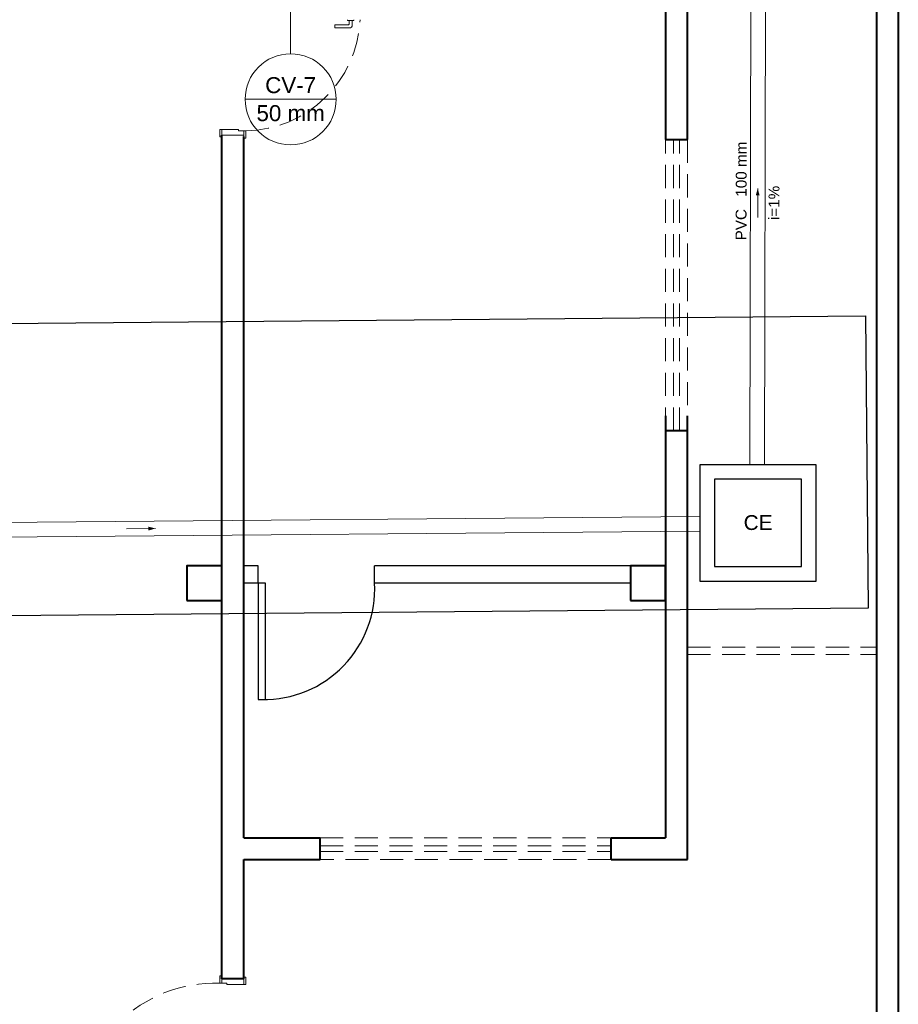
# Model space of a CAD drawing. Header units: millimetres. Extents: x 53 to 3943, y 29 to 3483.
# Tile 9 of 52: x 3879 to 3891, y 3406 to 3420. Entities that reach past the tile are written whole.
import ezdxf

# ---------------------------------------------------------------- set-up
doc = ezdxf.new("R2010")
doc.units = ezdxf.units.MM
doc.header["$MEASUREMENT"] = 0
doc.linetypes.add('DASHED', pattern=[1.905, 1.27, -0.635])
doc.linetypes.add('HIDDEN2', pattern=[0.47625, 0.3175, -0.15875])
for name, color, linetype, lineweight in [('CV-Indicação coluna', 5, 'Continuous', 5), ('DI-Detalhes', 1, 'Continuous', 30), ('MB_ALVENARIA', 7, 'Continuous', 40), ('MB_ESQUADRIA', 7, 'Continuous', 5), ('TQ-Condutos', 3, 'Continuous', 5), ('TQ-Sentido conduto', 9, 'Continuous', 5), ('TQ-Textos conduto', 7, 'Continuous', 5)]:
    doc.layers.add(name, color=color, linetype=linetype, lineweight=lineweight)
for name, color, linetype in [('ESGOTO', 1, 'Continuous'), ('Simbolos', 5, 'Continuous'), ('Simbolos_int', 2, 'Continuous')]:
    doc.layers.add(name, color=color, linetype=linetype)
doc.styles.add('Arial', font='txt')

msp = doc.modelspace()

# ---------------------------------------------------------------- hatches: boundary and pattern name
at = {"layer": 'TQ-Sentido conduto', "linetype": 'Continuous'}
for points in [[(3888.847, 3417.696), (3888.821, 3417.599), (3888.873, 3417.599)], [(3880.567, 3413.018), (3880.47, 3413.043), (3880.47, 3412.991)]]:
    msp.add_hatch(color=256, dxfattribs=at).paths.add_polyline_path(points)

# ---------------------------------------------------------------- linework, layer by layer
at = {"layer": 'CV-Indicação coluna'}
for p, q in [((3882.425, 3419.546), (3882.425, 3420.503)), ((3881.799, 3418.92), (3883.051, 3418.92))]:
    msp.add_line(p, q, dxfattribs=at)
msp.add_circle((3882.425, 3418.92), 0.626, dxfattribs=at)
at = {"layer": 'DI-Detalhes'}
msp.add_lwpolyline([(3866.024, 3415.728), (3890.331, 3415.941), (3890.366, 3411.922), (3866.059, 3411.709), (3866.024, 3415.728)], dxfattribs=at)
at = {"layer": 'ESGOTO'}
for p, q in [((3881.98, 3412.506), (3881.78, 3412.506)), ((3887.1, 3412.506), (3883.58, 3412.506)), ((3881.98, 3412.266), (3881.78, 3412.266)), ((3881.98, 3412.266), (3881.98, 3410.666)), ((3882.08, 3412.266), (3881.98, 3412.266)), ((3882.08, 3410.666), (3882.08, 3412.266)), ((3887.1, 3412.266), (3883.58, 3412.266)), ((3881.98, 3410.666), (3882.08, 3410.666))]:
    msp.add_line(p, q, dxfattribs=at)
for points in [[(3881.98, 3412.266), (3881.98, 3412.506)], [(3883.58, 3412.266), (3883.58, 3412.506)]]:
    msp.add_lwpolyline(points, dxfattribs=at)
msp.add_arc((3882.055, 3412.192), 1.527, 269.0618, 2.757, dxfattribs=at)
at = {"layer": 'MB_ALVENARIA'}
for p, q in [((3890.48, 3441.666), (3890.48, 3393.246)), ((3887.88, 3418.366), (3887.88, 3421.126)), ((3887.88, 3408.466), (3887.88, 3414.566)), ((3881.78, 3408.766), (3882.83, 3408.766)), ((3886.83, 3408.766), (3887.58, 3408.766)), ((3881.78, 3406.826), (3881.78, 3408.466)), ((3881.78, 3408.466), (3882.83, 3408.466)), ((3886.83, 3408.466), (3887.88, 3408.466)), ((3881.48, 3406.826), (3881.48, 3407.826))]:
    msp.add_line(p, q, dxfattribs=at)
at = {"layer": 'MB_ALVENARIA', "linetype": 'Continuous'}
msp.add_line((3890.78, 3441.666), (3890.78, 3392.946), dxfattribs=at)
at = {"layer": 'MB_ALVENARIA'}
for points in [[(3887.58, 3420.426), (3887.58, 3418.366)], [(3881.48, 3407.826), (3881.48, 3418.426)], [(3881.78, 3408.766), (3881.78, 3418.411)], [(3887.58, 3418.366), (3887.88, 3418.366)], [(3887.58, 3414.566), (3887.58, 3408.766)], [(3887.58, 3414.366), (3887.88, 3414.366)], [(3881, 3412.026), (3881.48, 3412.026), (3881.48, 3412.506), (3881, 3412.506), (3881, 3412.026)], [(3887.1, 3412.026), (3887.58, 3412.026), (3887.58, 3412.506), (3887.1, 3412.506), (3887.1, 3412.026)], [(3882.83, 3408.466), (3882.83, 3408.766)], [(3886.83, 3408.466), (3886.83, 3408.766)], [(3881.78, 3406.826), (3881.48, 3406.826)]]:
    msp.add_lwpolyline(points, dxfattribs=at)
at = {"layer": 'MB_ESQUADRIA'}
for p, q in [((3883.209, 3420.002), (3883.209, 3420.015)), ((3883.294, 3420.002), (3883.209, 3420.002)), ((3883.229, 3419.955), (3883.229, 3420.002)), ((3883.269, 3420.002), (3883.269, 3419.925)), ((3883.294, 3420.015), (3883.294, 3420.002)), ((3883.035, 3419.905), (3883.035, 3419.945)), ((3883.035, 3419.945), (3883.219, 3419.945)), ((3883.249, 3419.905), (3883.035, 3419.905)), ((3881.71, 3418.506), (3881.48, 3418.505)), ((3881.48, 3418.505), (3881.48, 3418.435)), ((3881.71, 3418.486), (3881.71, 3418.506)), ((3881.71, 3418.486), (3881.78, 3418.486)), ((3881.78, 3418.486), (3881.78, 3418.436)), ((3881.48, 3406.766), (3881.48, 3406.816)), ((3881.55, 3406.766), (3881.48, 3406.766)), ((3881.55, 3406.766), (3881.55, 3406.746)), ((3881.55, 3406.746), (3881.78, 3406.746)), ((3881.78, 3406.746), (3881.78, 3406.816))]:
    msp.add_line(p, q, dxfattribs=at)
at = {"layer": 'MB_ESQUADRIA', "linetype": 'HIDDEN2'}
for p, q in [((3887.88, 3411.386), (3890.48, 3411.386)), ((3887.88, 3411.286), (3890.48, 3411.286))]:
    msp.add_line(p, q, dxfattribs=at)
at = {"layer": 'MB_ESQUADRIA'}
for points in [[(3881.48, 3418.505), (3881.45, 3418.505), (3881.45, 3418.405), (3881.48, 3418.405), (3881.48, 3418.435)], [(3881.78, 3418.436), (3881.78, 3418.386), (3881.81, 3418.386), (3881.81, 3418.486), (3881.78, 3418.486), (3881.78, 3418.486)], [(3881.48, 3418.426), (3881.78, 3418.426)], [(3881.48, 3406.816), (3881.48, 3406.866), (3881.45, 3406.866), (3881.45, 3406.766), (3881.48, 3406.766), (3881.48, 3406.766)], [(3881.78, 3406.746), (3881.81, 3406.746), (3881.81, 3406.846), (3881.78, 3406.846), (3881.78, 3406.816)]]:
    msp.add_lwpolyline(points, dxfattribs=at)
at = {"layer": 'MB_ESQUADRIA', "linetype": 'HIDDEN2'}
for points in [[(3887.58, 3414.366), (3887.58, 3418.366)], [(3887.69, 3414.366), (3887.69, 3418.366)], [(3887.77, 3414.366), (3887.77, 3418.366)], [(3887.88, 3418.366), (3887.88, 3414.366)], [(3882.83, 3408.766), (3886.83, 3408.766)], [(3882.83, 3408.656), (3886.83, 3408.656)], [(3882.83, 3408.576), (3886.83, 3408.576)], [(3886.83, 3408.466), (3882.83, 3408.466)]]:
    msp.add_lwpolyline(points, dxfattribs=at)
for centre, radius, start, end in [((3881.778, 3420.089), 1.604, 271.1406, 357.3493), ((3881.394, 3404.853), 1.914, 88.3218, 180.5013)]:
    msp.add_arc(centre, radius, start, end, dxfattribs=at)
at = {"layer": 'MB_ESQUADRIA'}
for centre, radius in [((3883.219, 3419.955), 0.01), ((3883.249, 3419.925), 0.02)]:
    msp.add_arc(centre, radius, 269.9711, 359.9711, dxfattribs=at)
at = {"layer": 'Simbolos', "linetype": 'Continuous'}
msp.add_lwpolyline([(3888.051, 3412.295), (3889.651, 3412.295), (3889.651, 3413.895), (3888.051, 3413.895), (3888.051, 3412.295), (3888.051, 3412.295)], dxfattribs=at)
at = {"layer": 'Simbolos_int', "linetype": 'DASHED'}
msp.add_lwpolyline([(3888.251, 3412.495), (3889.451, 3412.495), (3889.451, 3413.695), (3888.251, 3413.695), (3888.251, 3412.495), (3888.251, 3412.495)], dxfattribs=at)
at = {"layer": 'TQ-Condutos'}
for p, q in [((3888.739, 3413.895), (3888.754, 3420.839)), ((3888.939, 3413.895), (3888.954, 3420.839)), ((3871.99, 3413.043), (3888.051, 3413.183)), ((3871.99, 3412.843), (3888.051, 3412.983))]:
    msp.add_line(p, q, dxfattribs=at)
at = {"layer": 'TQ-Sentido conduto'}
for points in [[(3888.847, 3417.296), (3888.847, 3417.696)], [(3880.167, 3413.014), (3880.567, 3413.018)]]:
    msp.add_lwpolyline(points, dxfattribs=at)

# ---------------------------------------------------------------- texts
at = {"layer": 'CV-Indicação coluna', "char_height": 0.22, "attachment_point": 8, "line_spacing_factor": 0.6, "style": 'Arial'}
for s, insert, width in [('CV-7', (3882.425, 3419.002), 1.36699), ('50 mm', (3882.425, 3418.617), 1.83369)]:
    msp.add_mtext(s, dxfattribs=dict(at, insert=insert, width=width))
at = {"layer": 'Simbolos', "insert": (3888.654, 3412.995), "char_height": 0.2043, "width": 0.77793, "attachment_point": 7, "line_spacing_factor": 0.6, "style": 'Arial'}
msp.add_mtext('CE', dxfattribs=at)
at = {"layer": 'TQ-Textos conduto', "char_height": 0.15, "rotation": 89.8742, "line_spacing_factor": 0.6, "style": 'Arial'}
for s, insert, width, attachment_point in [('100 mm', (3888.697, 3417.581), 1.51717, 7), ('i=1%', (3889.147, 3417.495), 0.94562, 8), ('PVC', (3888.696, 3417.411), 0.86358, 9)]:
    msp.add_mtext(s, dxfattribs=dict(at, insert=insert, width=width, attachment_point=attachment_point))

doc.saveas('drawing.dxf')
